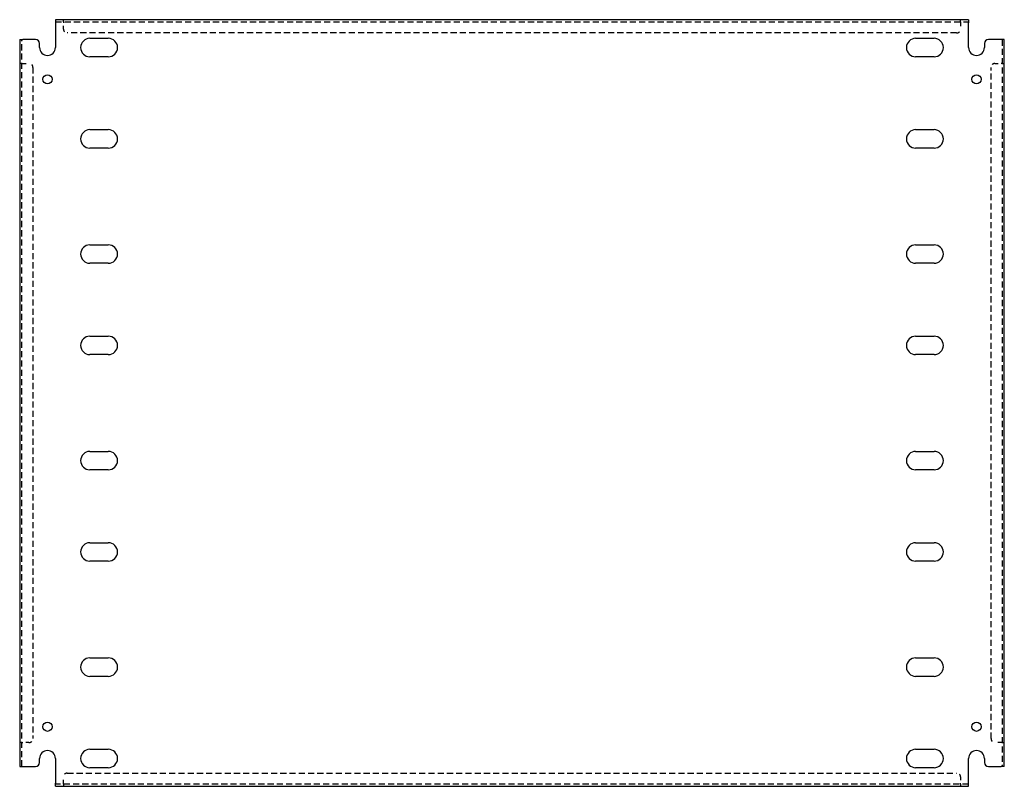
# Model space of a CAD drawing. Header units: inches. Extents: x 21.3 to 52.3, y 7.7 to 31.8.
import ezdxf

# ---------------------------------------------------------------- set-up
doc = ezdxf.new("R2010")
doc.units = ezdxf.units.IN
doc.header["$MEASUREMENT"] = 0
doc.linetypes.add('DASHED_SPACE', pattern=[0.2067, 0.1654, -0.0413])
doc.layers.add('Hidden Edges(ANSI)', color=7, linetype='DASHED_SPACE', lineweight=25)
doc.layers.add('Visible Edges(ANSI)', color=7, linetype='Continuous', lineweight=25)

msp = doc.modelspace()

# ---------------------------------------------------------------- linework, layer by layer
at = {"layer": 'Hidden Edges(ANSI)', "ltscale": 1.159087}
for p, q in [((22.451, 31.722), (51.201, 31.722)), ((51.201, 7.733), (22.451, 7.733))]:
    msp.add_line(p, q, dxfattribs=at)
at = {"layer": 'Hidden Edges(ANSI)', "ltscale": 0.129419}
for p, q in [((22.701, 31.722), (22.701, 31.79)), ((22.701, 31.722), (22.701, 31.79)), ((50.951, 31.722), (50.951, 31.79)), ((50.951, 31.722), (50.951, 31.79)), ((21.394, 30.416), (21.326, 30.416)), ((21.394, 30.415), (21.326, 30.415)), ((52.258, 30.416), (52.326, 30.416)), ((52.258, 30.415), (52.326, 30.415)), ((21.394, 9.04), (21.326, 9.04)), ((21.394, 9.04), (21.326, 9.04)), ((52.258, 9.04), (52.326, 9.04)), ((52.258, 9.04), (52.326, 9.04)), ((22.701, 7.733), (22.701, 7.665)), ((22.701, 7.733), (22.701, 7.665)), ((50.951, 7.733), (50.951, 7.665)), ((50.951, 7.733), (50.951, 7.665))]:
    msp.add_line(p, q, dxfattribs=at)
at = {"layer": 'Hidden Edges(ANSI)', "ltscale": 0.092649}
for p, q in [((22.701, 31.722), (22.701, 31.691)), ((50.951, 31.722), (50.951, 31.691)), ((21.394, 30.415), (21.425, 30.415)), ((52.258, 30.415), (52.227, 30.415)), ((21.394, 9.04), (21.425, 9.04)), ((52.258, 9.04), (52.227, 9.04)), ((22.701, 7.733), (22.701, 7.764)), ((50.951, 7.733), (50.951, 7.764))]:
    msp.add_line(p, q, dxfattribs=at)
at = {"layer": 'Hidden Edges(ANSI)', "ltscale": 0.369411}
for p, q in [((22.701, 31.497), (22.701, 31.691)), ((50.951, 31.691), (50.951, 31.497)), ((21.425, 30.415), (21.619, 30.415)), ((52.033, 30.415), (52.227, 30.415)), ((21.619, 9.04), (21.425, 9.04)), ((52.227, 9.04), (52.033, 9.04)), ((22.701, 7.764), (22.701, 7.958)), ((50.951, 7.958), (50.951, 7.764))]:
    msp.add_line(p, q, dxfattribs=at)
at = {"layer": 'Hidden Edges(ANSI)', "ltscale": 1.157795}
for p, q in [((50.826, 31.372), (22.826, 31.372)), ((22.826, 8.083), (50.826, 8.083))]:
    msp.add_line(p, q, dxfattribs=at)
at = {"layer": 'Hidden Edges(ANSI)', "ltscale": 1.164922}
for p, q in [((21.394, 8.29), (21.394, 31.165)), ((52.258, 31.165), (52.258, 8.29))]:
    msp.add_line(p, q, dxfattribs=at)
at = {"layer": 'Hidden Edges(ANSI)', "ltscale": 1.161378}
for p, q in [((21.744, 30.29), (21.744, 9.165)), ((51.908, 9.165), (51.908, 30.29))]:
    msp.add_line(p, q, dxfattribs=at)
at = {"layer": 'Hidden Edges(ANSI)', "ltscale": 0.373886}
for centre, start, end in [((22.826, 31.497), 180, 270), ((50.826, 31.497), 270, 0), ((21.619, 30.29), 0, 90), ((52.033, 30.29), 90, 180), ((21.619, 9.165), 270, 0), ((52.033, 9.165), 180, 270), ((22.826, 7.958), 90, 180), ((50.826, 7.958), 0, 90)]:
    msp.add_arc(centre, 0.125, start, end, dxfattribs=at)
at = {"layer": 'Visible Edges(ANSI)'}
for p, q in [((51.201, 31.79), (22.451, 31.79)), ((22.451, 31.79), (22.451, 31.691)), ((22.451, 31.691), (22.451, 30.915)), ((51.201, 31.79), (51.201, 31.691)), ((51.201, 30.915), (51.201, 31.691)), ((21.326, 31.165), (21.425, 31.165)), ((21.326, 31.165), (21.326, 8.29)), ((21.826, 31.165), (21.425, 31.165)), ((21.951, 30.915), (21.951, 31.04)), ((23.535, 31.205), (24.117, 31.205)), ((49.535, 31.205), (50.117, 31.205)), ((51.701, 31.04), (51.701, 30.915)), ((52.227, 31.165), (51.826, 31.165)), ((52.326, 31.165), (52.227, 31.165)), ((52.326, 8.29), (52.326, 31.165)), ((24.117, 30.625), (23.535, 30.625)), ((50.117, 30.625), (49.535, 30.625)), ((23.535, 28.33), (24.117, 28.33)), ((49.535, 28.33), (50.117, 28.33)), ((24.117, 27.75), (23.535, 27.75)), ((50.117, 27.75), (49.535, 27.75)), ((23.535, 24.705), (24.117, 24.705)), ((49.535, 24.705), (50.117, 24.705)), ((24.117, 24.125), (23.535, 24.125)), ((50.117, 24.125), (49.535, 24.125)), ((23.535, 21.83), (24.117, 21.83)), ((49.535, 21.83), (50.117, 21.83)), ((24.117, 21.25), (23.535, 21.25)), ((50.117, 21.25), (49.535, 21.25)), ((23.535, 18.205), (24.117, 18.205)), ((49.535, 18.205), (50.117, 18.205)), ((24.117, 17.625), (23.535, 17.625)), ((50.117, 17.625), (49.535, 17.625)), ((23.535, 15.33), (24.117, 15.33)), ((49.535, 15.33), (50.117, 15.33)), ((24.117, 14.75), (23.535, 14.75)), ((50.117, 14.75), (49.535, 14.75)), ((23.535, 11.705), (24.117, 11.705)), ((49.535, 11.705), (50.117, 11.705)), ((24.117, 11.125), (23.535, 11.125)), ((50.117, 11.125), (49.535, 11.125)), ((23.535, 8.83), (24.117, 8.83)), ((49.535, 8.83), (50.117, 8.83)), ((21.951, 8.415), (21.951, 8.54)), ((22.451, 8.54), (22.451, 7.764)), ((51.201, 7.764), (51.201, 8.54)), ((51.701, 8.54), (51.701, 8.415)), ((21.326, 8.29), (21.425, 8.29)), ((21.425, 8.29), (21.826, 8.29)), ((24.117, 8.25), (23.535, 8.25)), ((50.117, 8.25), (49.535, 8.25)), ((51.826, 8.29), (52.227, 8.29)), ((52.326, 8.29), (52.227, 8.29)), ((22.451, 7.665), (22.451, 7.764)), ((51.201, 7.665), (51.201, 7.764)), ((22.451, 7.665), (51.201, 7.665))]:
    msp.add_line(p, q, dxfattribs=at)
for centre in [(22.201, 29.915), (51.451, 29.915), (22.201, 9.54), (51.451, 9.54)]:
    msp.add_circle(centre, 0.145, dxfattribs=at)
for centre, radius, start, end in [((21.826, 31.04), 0.125, 0, 90), ((23.535, 30.915), 0.29, 90, 270), ((24.117, 30.915), 0.29, 270, 90), ((49.535, 30.915), 0.29, 90, 270), ((50.117, 30.915), 0.29, 270, 90), ((51.826, 31.04), 0.125, 90, 180), ((22.201, 30.915), 0.25, 180, 0), ((51.451, 30.915), 0.25, 180, 0), ((23.535, 28.04), 0.29, 90, 270), ((24.117, 28.04), 0.29, 270, 90), ((49.535, 28.04), 0.29, 90, 270), ((50.117, 28.04), 0.29, 270, 90), ((23.535, 24.415), 0.29, 90, 270), ((24.117, 24.415), 0.29, 270, 90), ((49.535, 24.415), 0.29, 90, 270), ((50.117, 24.415), 0.29, 270, 90), ((23.535, 21.54), 0.29, 90, 270), ((24.117, 21.54), 0.29, 270, 90), ((49.535, 21.54), 0.29, 90, 270), ((50.117, 21.54), 0.29, 270, 90), ((23.535, 17.915), 0.29, 90, 270), ((24.117, 17.915), 0.29, 270, 90), ((49.535, 17.915), 0.29, 90, 270), ((50.117, 17.915), 0.29, 270, 90), ((23.535, 15.04), 0.29, 90, 270), ((24.117, 15.04), 0.29, 270, 90), ((49.535, 15.04), 0.29, 90, 270), ((50.117, 15.04), 0.29, 270, 90), ((23.535, 11.415), 0.29, 90, 270), ((24.117, 11.415), 0.29, 270, 90), ((49.535, 11.415), 0.29, 90, 270), ((50.117, 11.415), 0.29, 270, 90), ((22.201, 8.54), 0.25, 0, 180), ((23.535, 8.54), 0.29, 90, 270), ((24.117, 8.54), 0.29, 270, 90), ((49.535, 8.54), 0.29, 90, 270), ((50.117, 8.54), 0.29, 270, 90), ((51.451, 8.54), 0.25, 0, 180), ((21.826, 8.415), 0.125, 270, 0), ((51.826, 8.415), 0.125, 180, 270)]:
    msp.add_arc(centre, radius, start, end, dxfattribs=at)

doc.saveas('drawing.dxf')
